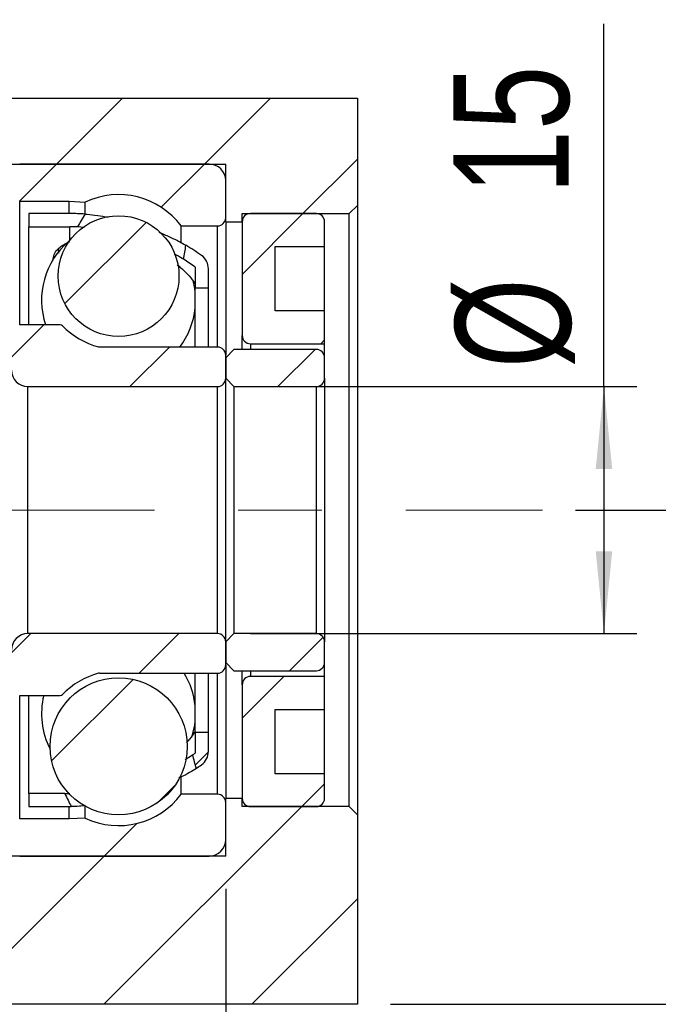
# Model space of a CAD drawing. Header units: millimetres. Extents: x 21 to 283, y 7 to 201.
# Tile 5 of 7: x 239 to 259, y 35 to 65. Entities that reach past the tile are written whole.
import ezdxf

# ---------------------------------------------------------------- set-up
doc = ezdxf.new("R2010")
doc.units = ezdxf.units.MM
doc.linetypes.add('CENTERX2', pattern=[20.32, 12.7, -2.54, 2.54, -2.54])
doc.layers.add('FORMAT', color=7, linetype='Continuous')
doc.styles.add('SLDTEXTSTYLE0', font='TXT', dxfattribs={"width": 0.75})
doc.dimstyles.new('SLDDIMSTYLE3', dxfattribs={"dimtxt": 3.5, "dimasz": 2.5, "dimexe": 0, "dimexo": 0.0625, "dimgap": 0.875, "dimtad": 1, "dimlfac": 2, "dimrnd": 1e-09, "dimzin": 12, "dimdsep": 46, "dimtxsty": 'SLDTEXTSTYLE0', "dimsah": 1, "dimcen": 0.09, "dimadec": 0, "dimazin": 3, "dimtfac": 1, "dimtofl": 0, "dimtmove": 0, "dimatfit": 3, "dimfxl": 1, "dimfrac": 2, "dimtolj": 1, "dimtzin": 12, "dimarcsym": 0})
doc.dimstyles.new('SLDDIMSTYLE5', dxfattribs={"dimtxt": 3.5, "dimasz": 2.5, "dimexe": 0, "dimexo": 0.0625, "dimgap": 0.875, "dimtad": 1, "dimlfac": 2, "dimrnd": 1e-09, "dimzin": 12, "dimdsep": 46, "dimtxsty": 'SLDTEXTSTYLE0', "dimsah": 1, "dimcen": 0.09, "dimadec": 0, "dimazin": 3, "dimtfac": 1, "dimtmove": 0, "dimatfit": 0, "dimfxl": 1, "dimfrac": 2, "dimtolj": 1, "dimtzin": 12, "dimarcsym": 0})
doc.dimstyles.new('SLDDIMSTYLE6', dxfattribs={"dimtxt": 3.5, "dimasz": 2.5, "dimexe": 0, "dimexo": 0.0625, "dimgap": 0.875, "dimtad": 1, "dimlfac": 2, "dimrnd": 1e-09, "dimzin": 12, "dimdsep": 46, "dimtxsty": 'SLDTEXTSTYLE0', "dimsah": 1, "dimcen": 0.09, "dimadec": 0, "dimazin": 3, "dimtol": 1, "dimtp": 0.02, "dimtm": 0.02, "dimtfac": 1, "dimtofl": 0, "dimtmove": 0, "dimatfit": 3, "dimfxl": 1, "dimfrac": 2, "dimtolj": 1, "dimarcsym": 0})

# ---------------------------------------------------------------- blocks, each defined once
blk = doc.blocks.new('_D_14')
at = {"layer": 'FORMAT', "color": 7}
for p, q in [((256.976, 54.01), (256.976, 65.017)), ((246.251, 54.01), (257.976, 54.01)), ((256.976, 54.01), (256.976, 46.51)), ((246.251, 46.51), (257.976, 46.51))]:
    blk.add_line(p, q, dxfattribs=at)
for points in [[(256.976, 54.01), (256.726, 51.51), (257.226, 51.51)], [(256.976, 46.51), (257.226, 49.01), (256.726, 49.01)]]:
    blk.add_solid(points, dxfattribs=at)
at = {"layer": 'FORMAT', "color": 7, "char_height": 3.5, "attachment_point": 1, "rotation": 90, "style": 'SLDTEXTSTYLE0'}
for s, insert in [('15', (252.41, 59.845)), ('%%c', (252.464, 54.566))]:
    blk.add_mtext(s, dxfattribs=dict(at, insert=insert))
blk = doc.blocks.new('_D_15')
at = {"layer": 'FORMAT', "color": 7}
for p, q in [((256.114, 50.26), (268.299, 50.26)), ((267.299, 50.26), (267.299, 35.26)), ((250.501, 35.26), (268.299, 35.26))]:
    blk.add_line(p, q, dxfattribs=at)
for points in [[(267.299, 50.26), (267.049, 47.76), (267.549, 47.76)], [(267.299, 35.26), (267.549, 37.76), (267.049, 37.76)]]:
    blk.add_solid(points, dxfattribs=at)
at = {"layer": 'FORMAT', "color": 7, "char_height": 3.5, "attachment_point": 1, "rotation": 90, "style": 'SLDTEXTSTYLE0'}
for s, insert in [('±0.02', (262.788, 40.307)), ('30', (262.788, 33.822))]:
    blk.add_mtext(s, dxfattribs=dict(at, insert=insert))
blk = doc.blocks.new('_D_16')
at = {"layer": 'FORMAT', "color": 7}
for p, q in [((245.501, 38.76), (245.501, 27.724)), ((249.501, 34.26), (249.501, 27.724)), ((245.501, 28.724), (240.001, 28.724)), ((245.501, 28.724), (249.501, 28.724)), ((249.501, 28.724), (253.59, 28.724))]:
    blk.add_line(p, q, dxfattribs=at)
for points in [[(245.501, 28.724), (243.001, 28.974), (243.001, 28.474)], [(249.501, 28.724), (252.001, 28.474), (252.001, 28.974)]]:
    blk.add_solid(points, dxfattribs=at)
at = {"layer": 'FORMAT', "color": 7, "insert": (251.004, 33.236), "char_height": 3.5, "attachment_point": 1, "style": 'SLDTEXTSTYLE0'}
blk.add_mtext('8', dxfattribs=at)
blk = doc.blocks.new('_D_17')
at = {"layer": 'FORMAT', "color": 7}
for p, q in [((225.501, 45.76), (225.501, 27.724)), ((245.501, 38.76), (245.501, 27.724)), ((225.501, 28.724), (245.501, 28.724))]:
    blk.add_line(p, q, dxfattribs=at)
for points in [[(225.501, 28.724), (228.001, 28.474), (228.001, 28.974)], [(245.501, 28.724), (243.001, 28.974), (243.001, 28.474)]]:
    blk.add_solid(points, dxfattribs=at)
at = {"layer": 'FORMAT', "color": 7, "char_height": 3.5, "attachment_point": 1, "style": 'SLDTEXTSTYLE0'}
for s, insert in [('(', (231.507, 33.236)), (')', (238.4, 33.236)), ('40', (233.228, 33.236))]:
    blk.add_mtext(s, dxfattribs=dict(at, insert=insert))

msp = doc.modelspace()

# ---------------------------------------------------------------- hatches: boundary and pattern name
at = {"layer": 'FORMAT', "linetype": 'Continuous', "lineweight": 18}
h = msp.add_hatch(dxfattribs=at)
h.set_pattern_fill('ANSI31', color=256, style=0)
h.paths.add_polyline_path([(245.50115257, 60.75974621), (245.50115257, 59.00974621), (246.00115257, 59.00974621), (246.00115257, 59.25974621), (249.25115257, 59.25974621), (249.50115257, 59.50974621), (249.50115257, 62.75974621), (231.50115257, 62.75974621), (231.50115257, 60.75974621)], flags=0)
h = msp.add_hatch(dxfattribs=at)
h.set_pattern_fill('ANSI31', color=256, style=0)
edge = h.paths.add_edge_path(flags=0)
edge.add_line((245.00115257, 60.75974621), (239.25115257, 60.75974621))
edge.add_arc((239.25115257, 60.50974621), 0.25, 90, 180)
edge.add_line((239.00115257, 60.50974621), (239.00115257, 59.88474621))
edge.add_arc((239.25115257, 59.88474621), 0.25, 180, 270)
edge.add_line((239.25115257, 59.63474621), (240.75115257, 59.63474621))
edge.add_line((240.75115257, 59.63474621), (241.24073055, 59.60908852))
edge.add_arc((242.25115257, 57.45974621), 2.375, 36.869897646, 115.178570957, ccw=False)
edge.add_line((244.15115257, 58.88474621), (245.25115257, 58.88474621))
edge.add_arc((245.25115257, 59.13474621), 0.25, 270, 360)
edge.add_line((245.50115257, 59.13474621), (245.50115257, 60.25974621))
edge.add_arc((245.00115257, 60.25974621), 0.5, 0, 90)
h = msp.add_hatch(dxfattribs=at)
h.set_pattern_fill('ANSI31', color=256, style=0)
edge = h.paths.add_edge_path(flags=0)
edge.add_line((239.52615257, 59.25974621), (239.52615257, 58.85974621))
edge.add_line((239.52615257, 58.85974621), (240.77615257, 58.85974621))
edge.add_arc((240.77615257, 52.35336866), 6.50637755, 88.022817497, 90, ccw=False)
edge.add_ellipse((239.54048864, 50.25974621), major_axis=(4.44413534, 11.64572763), ratio=0.18752682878, start_angle=10.188498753, end_angle=11.247108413, ccw=False)
edge.add_arc((240.77615257, 52.35336866), 6.90637755, 86.16598415, 90)
edge.add_line((240.77615257, 59.25974621), (239.52615257, 59.25974621))
h = msp.add_hatch(dxfattribs=at)
h.set_pattern_fill('ANSI31', color=256, style=0)
edge = h.paths.add_edge_path(flags=0)
edge.add_arc((242.25115257, 57.36296234), 1.83223512, 0, 360)
h = msp.add_hatch(dxfattribs=at)
h.set_pattern_fill('ANSI31', color=256, style=0)
edge = h.paths.add_edge_path(flags=0)
edge.add_line((248.50115257, 56.30974621), (247.00115257, 56.30974621))
edge.add_line((247.00115257, 56.30974621), (247.00115257, 58.25974621))
edge.add_line((247.00115257, 58.25974621), (248.50115257, 58.25974621))
edge.add_line((248.50115257, 58.25974621), (248.50115257, 59.00974621))
edge.add_arc((248.25115257, 59.00974621), 0.25, 0, 90)
edge.add_line((248.25115257, 59.25974621), (246.25115257, 59.25974621))
edge.add_arc((246.25115257, 59.00974621), 0.25, 90, 180)
edge.add_line((246.00115257, 59.00974621), (246.00115257, 55.55974621))
edge.add_arc((246.25115257, 55.55974621), 0.25, 180, 270)
edge.add_line((246.25115257, 55.30974621), (248.50115257, 55.30974621))
edge.add_line((248.50115257, 55.30974621), (248.50115257, 56.30974621))
h = msp.add_hatch(dxfattribs=at)
h.set_pattern_fill('ANSI31', color=256, style=0)
edge = h.paths.add_edge_path(flags=0)
edge.add_line((244.97615257, 57.00974621), (244.97615257, 57.58325139))
edge.add_arc((244.47615257, 57.58325139), 0.5, 0, 54.721630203)
edge.add_arc((240.77615257, 52.35336866), 6.90637755, 54.721630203, 59.372268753)
edge.add_ellipse((239.54048864, 50.25974621), major_axis=(4.44413534, 11.64572763), ratio=0.18752682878, start_angle=349.302390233, end_angle=350.28009188, ccw=False)
edge.add_arc((240.77615257, 52.35336866), 6.50637755, 54.264635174, 58.028016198, ccw=False)
edge.add_line((244.57615257, 57.63474621), (244.57615257, 57.00974621))
edge.add_line((244.57615257, 57.00974621), (244.97615257, 57.00974621))
h = msp.add_hatch(dxfattribs=at)
h.set_pattern_fill('ANSI31', color=256, style=0)
edge = h.paths.add_edge_path(flags=0)
edge.add_line((239.50115257, 54.00974621), (245.25115257, 54.00974621))
edge.add_arc((245.25115257, 54.25974621), 0.25, 270, 360)
edge.add_line((245.50115257, 54.25974621), (245.50115257, 54.95974621))
edge.add_arc((245.25115257, 54.95974621), 0.25, 0, 90)
edge.add_line((245.25115257, 55.20974621), (241.67182106, 55.20974621))
edge.add_arc((241.67182106, 55.30974621), 0.1, 255.247081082, 270, ccw=False)
edge.add_arc((242.25115257, 57.50974621), 2.375, 224.184385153, 255.247081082, ccw=False)
edge.add_arc((240.47632863, 55.78474621), 0.1, 44.184385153, 90)
edge.add_line((240.47632863, 55.88474621), (239.25115257, 55.88474621))
edge.add_arc((239.25115257, 55.63474621), 0.25, 90, 180)
edge.add_line((239.00115257, 55.63474621), (239.00115257, 54.50974621))
edge.add_arc((239.50115257, 54.50974621), 0.5, 180, 270)
h = msp.add_hatch(dxfattribs=at)
h.set_pattern_fill('ANSI31', color=256, style=0)
edge = h.paths.add_edge_path(flags=0)
edge.add_line((245.50115257, 54.25974621), (245.75115257, 54.00974621))
edge.add_line((245.75115257, 54.00974621), (248.25115257, 54.00974621))
edge.add_arc((248.25115257, 54.25974621), 0.25, 270, 360)
edge.add_line((248.50115257, 54.25974621), (248.50115257, 54.88474621))
edge.add_arc((248.25115257, 54.88474621), 0.25, 0, 90)
edge.add_line((248.25115257, 55.13474621), (245.75115257, 55.13474621))
edge.add_line((245.75115257, 55.13474621), (245.50115257, 54.88474621))
edge.add_line((245.50115257, 54.88474621), (245.50115257, 54.25974621))
h = msp.add_hatch(dxfattribs=at)
h.set_pattern_fill('ANSI31', color=256, style=0)
edge = h.paths.add_edge_path(flags=0)
edge.add_line((245.50115257, 45.55974621), (245.50115257, 46.25974621))
edge.add_arc((245.25115257, 46.25974621), 0.25, 0, 90)
edge.add_line((245.25115257, 46.50974621), (239.50115257, 46.50974621))
edge.add_arc((239.50115257, 46.00974621), 0.5, 90, 180)
edge.add_line((239.00115257, 46.00974621), (239.00115257, 44.88474621))
edge.add_arc((239.25115257, 44.88474621), 0.25, 180, 270)
edge.add_line((239.25115257, 44.63474621), (240.47632863, 44.63474621))
edge.add_arc((240.47632863, 44.73474621), 0.1, 270, 315.815614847)
edge.add_arc((242.25115257, 43.00974621), 2.375, 104.752918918, 135.815614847, ccw=False)
edge.add_arc((241.67182106, 45.20974621), 0.1, 90, 104.752918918, ccw=False)
edge.add_line((241.67182106, 45.30974621), (245.25115257, 45.30974621))
edge.add_arc((245.25115257, 45.55974621), 0.25, 270, 360)
h = msp.add_hatch(dxfattribs=at)
h.set_pattern_fill('ANSI31', color=256, style=0)
edge = h.paths.add_edge_path(flags=0)
edge.add_line((245.75115257, 46.50974621), (245.50115257, 46.25974621))
edge.add_line((245.50115257, 46.25974621), (245.50115257, 45.63474621))
edge.add_line((245.50115257, 45.63474621), (245.75115257, 45.38474621))
edge.add_line((245.75115257, 45.38474621), (248.25115257, 45.38474621))
edge.add_arc((248.25115257, 45.63474621), 0.25, 270, 360)
edge.add_line((248.50115257, 45.63474621), (248.50115257, 46.25974621))
edge.add_arc((248.25115257, 46.25974621), 0.25, 0, 90)
edge.add_line((248.25115257, 46.50974621), (245.75115257, 46.50974621))
h = msp.add_hatch(dxfattribs=at)
h.set_pattern_fill('ANSI31', color=256, style=0)
edge = h.paths.add_edge_path(flags=0)
edge.add_arc((242.25115257, 43.08846792), 2.08053807, 0, 360)
h = msp.add_hatch(dxfattribs=at)
h.set_pattern_fill('ANSI31', color=256, style=0)
edge = h.paths.add_edge_path(flags=0)
edge.add_line((248.50115257, 42.25974621), (247.00115257, 42.25974621))
edge.add_line((247.00115257, 42.25974621), (247.00115257, 44.20974621))
edge.add_line((247.00115257, 44.20974621), (248.50115257, 44.20974621))
edge.add_line((248.50115257, 44.20974621), (248.50115257, 45.20974621))
edge.add_line((248.50115257, 45.20974621), (246.25115257, 45.20974621))
edge.add_arc((246.25115257, 44.95974621), 0.25, 90, 180)
edge.add_line((246.00115257, 44.95974621), (246.00115257, 41.50974621))
edge.add_arc((246.25115257, 41.50974621), 0.25, 180, 270)
edge.add_line((246.25115257, 41.25974621), (248.25115257, 41.25974621))
edge.add_arc((248.25115257, 41.50974621), 0.25, 270, 360)
edge.add_line((248.50115257, 41.50974621), (248.50115257, 42.25974621))
h = msp.add_hatch(dxfattribs=at)
h.set_pattern_fill('ANSI31', color=256, style=0)
edge = h.paths.add_edge_path(flags=0)
edge.add_arc((240.77615257, 48.16612376), 6.90637755, 303.724678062, 305.278369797)
edge.add_arc((244.47615257, 42.93624104), 0.5, 305.278369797, 360)
edge.add_line((244.97615257, 42.93624104), (244.97615257, 43.50974621))
edge.add_line((244.97615257, 43.50974621), (244.57615257, 43.50974621))
edge.add_line((244.57615257, 43.50974621), (244.57615257, 42.88474621))
edge.add_arc((240.77615257, 48.16612376), 6.50637755, 304.864246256, 305.735364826, ccw=False)
edge.add_ellipse((239.54048864, 50.25974621), major_axis=(6.00388676, -15.8837628), ratio=0.13765713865, start_angle=12.192048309, end_angle=12.984859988, ccw=False)
h = msp.add_hatch(dxfattribs=at)
h.set_pattern_fill('ANSI31', color=256, style=0)
edge = h.paths.add_edge_path(flags=0)
edge.add_line((239.00115257, 40.63474621), (239.00115257, 40.00974621))
edge.add_arc((239.25115257, 40.00974621), 0.25, 180, 270)
edge.add_line((239.25115257, 39.75974621), (245.00115257, 39.75974621))
edge.add_arc((245.00115257, 40.25974621), 0.5, 270, 360)
edge.add_line((245.50115257, 40.25974621), (245.50115257, 41.38474621))
edge.add_arc((245.25115257, 41.38474621), 0.25, 0, 90)
edge.add_line((245.25115257, 41.63474621), (244.15115257, 41.63474621))
edge.add_arc((242.25115257, 43.05974621), 2.375, 244.821429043, 323.130102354, ccw=False)
edge.add_line((241.24073055, 40.91040391), (240.75115257, 40.88474621))
edge.add_line((240.75115257, 40.88474621), (239.25115257, 40.88474621))
edge.add_arc((239.25115257, 40.63474621), 0.25, 90, 180)
h = msp.add_hatch(dxfattribs=at)
h.set_pattern_fill('ANSI31', color=256, style=0)
edge = h.paths.add_edge_path(flags=0)
edge.add_line((240.62170229, 41.65974621), (239.52615257, 41.65974621))
edge.add_line((239.52615257, 41.65974621), (239.52615257, 41.25974621))
edge.add_line((239.52615257, 41.25974621), (240.77615257, 41.25974621))
edge.add_arc((240.77615257, 48.16612376), 6.90637755, 270, 270.291434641)
edge.add_ellipse((239.54048864, 50.25974621), major_axis=(6.00388676, -15.8837628), ratio=0.13765713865, start_angle=346.459735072, end_angle=347.331029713, ccw=False)
h = msp.add_hatch(dxfattribs=at)
h.set_pattern_fill('ANSI31', color=256, style=0)
h.paths.add_polyline_path([(245.50115257, 41.50974621), (245.50115257, 39.75974621), (231.50115257, 39.75974621), (231.50115257, 35.25974621), (249.50115257, 35.25974621), (249.50115257, 41.00974621), (249.25115257, 41.25974621), (246.00115257, 41.25974621), (246.00115257, 41.50974621)], flags=0)

# ---------------------------------------------------------------- linework, layer by layer
at = {"color": 7, "linetype": 'Continuous', "lineweight": 25}
for p, q in [((231.5011529, 62.7597464), (249.50115259, 62.7597464)), ((249.50115259, 62.7597464), (249.50115259, 59.50974633)), ((231.5011529, 60.75974607), (245.50115252, 60.75974607)), ((245.00115255, 60.75974607), (239.25115278, 60.75974607)), ((245.50115252, 59.00974625), (245.50115252, 60.75974607)), ((245.50115252, 59.1347465), (245.50115252, 60.25974599)), ((239.25115278, 59.63474659), (240.75115256, 59.63474659)), ((240.75115256, 59.63474659), (241.24073067, 59.60908865)), ((240.75115256, 59.25974583), (240.75115256, 59.63474659)), ((241.24073067, 59.26730537), (241.24073067, 59.60908865)), ((249.50115259, 59.50974633), (249.25115255, 59.25974583)), ((249.50115259, 59.50974633), (249.50115259, 41.00974609)), ((240.77615251, 59.25974583), (239.52615277, 59.25974583)), ((239.52615277, 59.25974583), (239.52615277, 58.85974651)), ((246.00115254, 59.25974583), (249.25115255, 59.25974583)), ((246.00115254, 59.00974625), (246.00115254, 59.25974583)), ((248.25115262, 59.25974583), (246.25115255, 59.25974583)), ((249.25115255, 41.2597466), (249.25115255, 59.25974583)), ((244.1511526, 58.884746), (245.25115259, 58.884746)), ((244.1511526, 58.39004142), (244.1511526, 58.884746)), ((245.50115252, 59.00974625), (246.00115254, 59.00974625)), ((245.50115252, 59.00974625), (245.50115252, 54.95974615)), ((246.00115254, 59.00974625), (246.00115254, 55.55974606)), ((248.50115266, 58.25974659), (248.50115266, 59.00974625)), ((239.52615277, 58.85974651), (240.77615251, 58.85974651)), ((239.52615277, 55.88474644), (239.52615277, 58.85974651)), ((241.20881378, 58.83861386), (241.00063245, 58.8558722)), ((240.41479796, 58.1774689), (240.4263743, 58.05672805)), ((247.00115259, 58.25974659), (248.50115266, 58.25974659)), ((247.00115259, 56.30974618), (247.00115259, 58.25974659)), ((248.50115266, 56.30974618), (248.50115266, 58.25974659)), ((244.57615258, 57.63474626), (244.57615258, 57.00974639)), ((244.9761526, 57.00974639), (244.9761526, 57.58325157)), ((244.57615258, 57.00974639), (244.9761526, 57.00974639)), ((244.57615258, 55.20974619), (244.57615258, 57.00974639)), ((244.9761526, 55.20974619), (244.9761526, 57.00974639)), ((248.50115266, 56.30974618), (247.00115259, 56.30974618)), ((248.50115266, 55.30974602), (248.50115266, 56.30974618)), ((240.47632858, 55.88474644), (239.25115278, 55.88474644)), ((246.00115254, 55.13474631), (246.00115254, 55.55974606)), ((246.25115255, 55.30974602), (248.50115266, 55.30974602)), ((248.50115266, 54.88474627), (248.50115266, 55.30974602)), ((245.25115259, 55.20974619), (241.67182127, 55.20974619)), ((245.50115252, 54.88474627), (245.75115256, 55.13474631)), ((248.25115262, 55.13474631), (245.75115256, 55.13474631)), ((245.50115252, 54.2597464), (245.50115252, 54.95974615)), ((245.50115252, 54.88474627), (245.50115252, 54.2597464)), ((248.50115266, 54.2597464), (248.50115266, 54.88474627)), ((245.75115256, 54.00974613), (245.50115252, 54.2597464)), ((245.50115252, 46.25974602), (245.50115252, 54.2597464)), ((248.50115266, 54.2597464), (248.50115266, 46.25974602)), ((239.50115235, 54.00974613), (245.25115259, 54.00974613)), ((239.50115235, 46.5097463), (239.50115235, 54.00974613)), ((245.25115259, 46.5097463), (245.25115259, 54.00974613)), ((245.75115256, 54.00974613), (248.25115262, 54.00974613)), ((245.75115256, 54.00974613), (245.75115256, 46.5097463)), ((248.25115262, 46.5097463), (248.25115262, 54.00974613)), ((245.25115259, 46.5097463), (239.50115235, 46.5097463)), ((245.50115252, 46.25974602), (245.75115256, 46.5097463)), ((248.25115262, 46.5097463), (245.75115256, 46.5097463)), ((245.50115252, 46.25974602), (245.50115252, 45.63474615)), ((245.50115252, 45.55974628), (245.50115252, 46.25974602)), ((248.50115266, 45.63474615), (248.50115266, 46.25974602)), ((245.75115256, 45.38474611), (245.50115252, 45.63474615)), ((245.50115252, 45.55974628), (245.50115252, 41.50974618)), ((248.50115266, 45.20974641), (248.50115266, 45.63474615)), ((241.67182127, 45.30974624), (245.25115259, 45.30974624)), ((244.57615258, 43.50974604), (244.57615258, 45.30974624)), ((244.9761526, 43.50974604), (244.9761526, 45.30974624)), ((245.75115256, 45.38474611), (248.25115262, 45.38474611)), ((246.00115254, 44.95974637), (246.00115254, 45.38474611)), ((248.50115266, 45.20974641), (246.25115255, 45.20974641)), ((248.50115266, 44.20974625), (248.50115266, 45.20974641)), ((246.00115254, 44.95974637), (246.00115254, 41.50974618)), ((239.25115278, 44.63474599), (240.47632858, 44.63474599)), ((239.52615277, 41.65974592), (239.52615277, 44.63474599)), ((244.52051164, 44.53761044), (244.57615258, 44.49813214)), ((247.00115259, 44.20974625), (248.50115266, 44.20974625)), ((247.00115259, 42.25974583), (247.00115259, 44.20974625)), ((248.50115266, 42.25974583), (248.50115266, 44.20974625)), ((244.57615258, 43.50974604), (244.57615258, 42.88474617)), ((244.9761526, 43.50974604), (244.57615258, 43.50974604)), ((244.9761526, 42.93624086), (244.9761526, 43.50974604)), ((244.26935606, 42.69119452), (244.49541902, 42.82758392)), ((244.1511526, 41.63474643), (244.1511526, 42.14351957)), ((248.50115266, 42.25974583), (247.00115259, 42.25974583)), ((248.50115266, 41.50974618), (248.50115266, 42.25974583)), ((240.62170244, 41.65974592), (239.52615277, 41.65974592)), ((239.52615277, 41.65974592), (239.52615277, 41.2597466)), ((245.25115259, 41.63474643), (244.1511526, 41.63474643)), ((239.52615277, 41.2597466), (240.77615251, 41.2597466)), ((240.75115256, 40.88474584), (240.75115256, 41.2597466)), ((241.24073067, 40.91040378), (241.24073067, 41.26976298)), ((246.00115254, 41.50974618), (245.50115252, 41.50974618)), ((245.50115252, 39.75974636), (245.50115252, 41.50974618)), ((245.50115252, 40.25974644), (245.50115252, 41.38474592)), ((246.00115254, 41.2597466), (246.00115254, 41.50974618)), ((249.25115255, 41.2597466), (246.00115254, 41.2597466)), ((246.25115255, 41.2597466), (248.25115262, 41.2597466)), ((249.25115255, 41.2597466), (249.50115259, 41.00974609)), ((249.50115259, 41.00974609), (249.50115259, 35.25974655)), ((240.75115256, 40.88474584), (239.25115278, 40.88474584)), ((241.24073067, 40.91040378), (240.75115256, 40.88474584)), ((245.50115252, 39.75974636), (231.5011529, 39.75974636)), ((239.25115278, 39.75974636), (245.00115255, 39.75974636)), ((249.50115259, 35.25974655), (231.5011529, 35.25974655))]:
    msp.add_line(p, q, dxfattribs=at)
at = {"color": 8, "linetype": 'Continuous', "lineweight": 25}
for p, q in [((239.25115278, 55.88474644), (239.25115278, 59.63474659)), ((245.25115259, 55.20974619), (245.25115259, 58.884746)), ((240.77615251, 58.44991242), (240.77615251, 58.85974651)), ((246.25115255, 55.30974602), (246.25115255, 55.13474631)), ((245.25115259, 41.63474643), (245.25115259, 45.30974624)), ((246.25115255, 45.38474611), (246.25115255, 45.20974641)), ((239.25115278, 40.88474584), (239.25115278, 44.63474599))]:
    msp.add_line(p, q, dxfattribs=at)
at = {"color": 7, "linetype": 'Continuous', "lineweight": 25, "flags": 128}
for points in [[(244.57615258, 56.87554001), (244.56254467, 56.98251079), (244.51158934, 57.22938299)], [(244.48531813, 43.39402409), (244.56254467, 43.73295845), (244.57615258, 43.83992969)]]:
    msp.add_lwpolyline(points, dxfattribs=at)
at = {"color": 7, "linetype": 'Continuous', "lineweight": 25}
for centre, radius in [((242.25115257, 57.36296234), 1.83223512), ((242.25115257, 43.08846792), 2.08053807)]:
    msp.add_circle(centre, radius, dxfattribs=at)
for centre, radius, start, end in [((245.00115257, 60.25974621), 0.5, 0, 90), ((242.25115257, 57.45974621), 2.375, 36.869897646, 115.178570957), ((240.77615257, 52.35336866), 6.90637755, 86.16598415, 90), ((246.25115257, 59.00974621), 0.25, 90, 180), ((248.25115257, 59.00974621), 0.25, 0, 90), ((245.25115257, 59.13474621), 0.25, 270, 0), ((240.77615257, 52.35336866), 6.50637755, 88.022817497, 90), ((242.25115257, 56.63412469), 2.3375, 130.09635338, 198.698592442), ((240.77615257, 52.35336866), 6.90637755, 54.721630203, 59.372268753), ((244.47615257, 57.58325139), 0.5, 0, 54.721630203), ((240.77615257, 52.35336866), 6.50637755, 54.264635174, 58.028016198), ((242.25115257, 56.63412469), 2.3375, 322.456775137, 354.071967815), ((240.47632863, 55.78474621), 0.1, 44.184385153, 90), ((242.25115257, 57.50974621), 2.375, 224.184385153, 255.247081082), ((246.25115257, 55.55974621), 0.25, 180, 270), ((241.67182106, 55.30974621), 0.1, 255.247081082, 270), ((245.25115257, 54.95974621), 0.25, 0, 90), ((248.25115257, 54.88474621), 0.25, 0, 90), ((239.50115257, 54.50974621), 0.5, 180, 270), ((245.25115257, 54.25974621), 0.25, 270, 0), ((248.25115257, 54.25974621), 0.25, 270, 0), ((239.50115257, 46.00974621), 0.5, 90, 180), ((245.25115257, 46.25974621), 0.25, 0, 90), ((248.25115257, 46.25974621), 0.25, 0, 90), ((245.25115257, 45.55974621), 0.25, 270, 0), ((248.25115257, 45.63474621), 0.25, 270, 360), ((242.25115257, 43.00974621), 2.375, 104.752918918, 135.815614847), ((241.67182106, 45.20974621), 0.1, 90, 104.752918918), ((242.25115257, 44.08134496), 2.3375, 5.928032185, 31.703205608), ((246.25115257, 44.95974621), 0.25, 90, 180), ((242.25115257, 44.08134496), 2.3375, 166.305245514, 207.191130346), ((240.47632863, 44.73474621), 0.1, 270, 315.815614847), ((240.77615257, 48.16612376), 6.50637755, 304.864246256, 305.735364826), ((244.47615257, 42.93624104), 0.5, 305.278369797, 0), ((240.77615257, 48.16612376), 6.90637755, 303.724678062, 305.278369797), ((242.25115257, 43.05974621), 2.375, 244.821429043, 323.130102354), ((245.25115257, 41.38474621), 0.25, 0, 90), ((240.77615257, 48.16612376), 6.90637755, 270, 270.291434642), ((246.25115257, 41.50974621), 0.25, 180, 270), ((248.25115257, 41.50974621), 0.25, 270, 0), ((245.00115257, 40.25974621), 0.5, 270, 0)]:
    msp.add_arc(centre, radius, start, end, dxfattribs=at)
for major_axis, ratio, start_param, end_param in [((4.44413534, 11.64572763), 0.1875268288, 0.7641469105, 0.8147206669), ((4.44413534, 11.64572763), 0.1875268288, 5.4941160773, 5.5430050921), ((6.00388676, -15.8837628), 0.1376571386, 1.0035306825, 1.0326016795), ((6.00388676, -15.8837628), 0.1376571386, 5.2316743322, 5.2618610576)]:
    msp.add_ellipse((239.54048864, 50.25974621), major_axis=major_axis, ratio=ratio, start_param=start_param, end_param=end_param, dxfattribs=at)
for points, knots in [([(241.23795626, 59.2442896), (241.25823001, 59.24283425), (241.37713636, 59.23429856), (241.60276725, 59.21012267), (241.82776382, 59.16962527), (241.93514434, 59.15029773)], [0, 0, 0, 0, 0.0970242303, 0.5690511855, 1, 1, 1, 1]), ([(243.46845869, 58.69790406), (243.58035489, 58.65075462), (243.808145, 58.5547712), (244.08291721, 58.41761265), (244.23331344, 58.33143041), (244.29466149, 58.29627586)], [0, 0, 0, 0, 0.3637326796, 0.7404604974, 1, 1, 1, 1]), ([(240.26863712, 57.83641112), (240.26812356, 57.8683332), (240.26660162, 57.96293427), (240.33467087, 58.10019364), (240.48066933, 58.2712937), (240.66574215, 58.3602287), (240.77615251, 58.41328536)], [0, 0, 0, 0, 0.1277056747, 0.3784558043, 0.629200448, 1, 1, 1, 1]), ([(244.2213089, 57.87277508), (244.20891258, 57.88047198), (244.12569787, 57.93214021), (244.02871021, 57.98483835), (243.9461706, 58.02968617)], [0, 0, 0, 0, 0.148967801, 1, 1, 1, 1]), ([(244.0256024, 57.70473887), (244.06479883, 57.6753003), (244.20612895, 57.56915393), (244.40074317, 57.37202789), (244.51768259, 57.20901609), (244.57615258, 57.1275098)], [0, 0, 0, 0, 0.1609942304, 0.5804951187, 1, 1, 1, 1]), ([(244.57615258, 43.54727787), (244.52565781, 43.46682015), (244.45396396, 43.35258408), (244.34504335, 43.24056988), (244.31283672, 43.20744851)], [0, 0, 0, 0, 0.7043109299, 1, 1, 1, 1]), ([(244.61059207, 42.42198595), (244.54548398, 42.38091296), (244.41441614, 42.29822972), (244.22297886, 42.19376142), (244.0932146, 42.1334058), (244.06400362, 42.11981927)], [0, 0, 0, 0, 0.4333914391, 0.8724518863, 1, 1, 1, 1]), ([(240.62170229, 41.65974621), (240.64539212, 41.65974621), (240.6702879, 41.65999986), (240.72181202, 41.66094907), (240.74851668, 41.66164404), (240.77615257, 41.66252716)], [0, 0, 0, 0, 0.5, 0.5, 1, 1, 1, 1]), ([(241.24073067, 41.29060411), (241.18097369, 41.28350853), (241.01719712, 41.26406161), (240.89126496, 41.26147735), (240.81128153, 41.25983601)], [0, 0, 0, 0, 0.3648689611, 1, 1, 1, 1])]:
    msp.add_open_spline(points, degree=3, knots=knots, dxfattribs=at)
at = {"layer": 'FORMAT', "color": 7, "linetype": 'CENTERX2', "lineweight": 18}
msp.add_line((190.00115257, 50.25974621), (255.11357833, 50.25974621), dxfattribs=at)

# ---------------------------------------------------------------- dimensions: what is measured, and where the dimension line sits
at = {"layer": 'FORMAT', "color": 7}
dim = msp.add_linear_dim(base=(256.97555981, 46.50974621), p1=(245.25115257, 54.00974621), p2=(245.25115257, 46.50974621), angle=90, text='%%c<>', dimstyle='SLDDIMSTYLE3', dxfattribs=at)
dim.commit()
dim.dimension.update_dxf_attribs({"geometry": '_D_14', "text_midpoint": (256.97555981, 59.79157218), "dimtype": 160})
dim = msp.add_linear_dim(base=(267.29925645, 35.25974621), p1=(255.11357833, 50.25974621), p2=(249.50115257, 35.25974621), angle=90, dimstyle='SLDDIMSTYLE6', dxfattribs=at)
dim.commit()
dim.dimension.update_dxf_attribs({"geometry": '_D_15', "text_midpoint": (267.29925645, 42.86118468), "dimtype": 160})
dim = msp.add_linear_dim(base=(245.50115257, 28.72392247), p1=(225.50105257, 46.75979621), p2=(245.50115257, 39.75974621), text='(<>)', dimstyle='SLDDIMSTYLE5', dxfattribs=at)
dim.commit()
dim.dimension.update_dxf_attribs({"geometry": '_D_17', "text_midpoint": (235.81426662, 28.72392247), "dimtype": 160})
dim = msp.add_linear_dim(base=(249.50115257, 28.72392247), p1=(245.50115257, 39.75974621), p2=(249.50115257, 35.25974621), dimstyle='SLDDIMSTYLE5', dxfattribs=at)
dim.commit()
dim.dimension.update_dxf_attribs({"geometry": '_D_16', "text_midpoint": (252.29672156, 28.72392247), "dimtype": 160})

doc.saveas('drawing.dxf')
